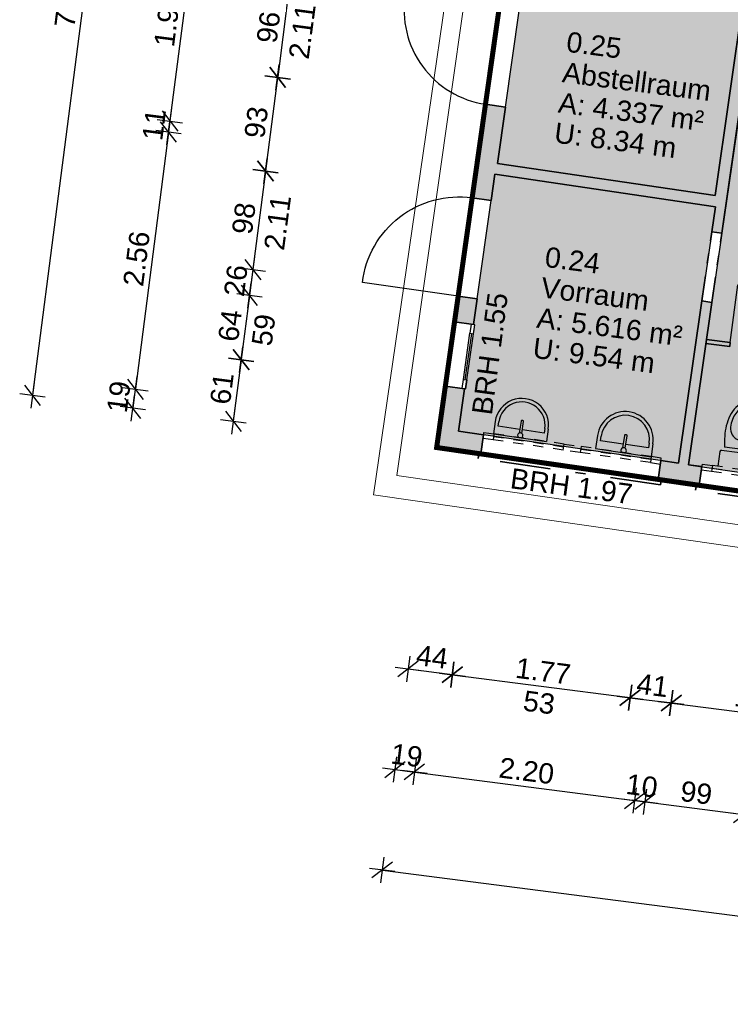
# Model space of a CAD drawing. Header units: metres. Extents: x 344112.5 to 344211.1, y 5709456.4 to 5709545.2.
# Tile 47 of 51: x 344180.7 to 344187.7, y 5709517.3 to 5709527. Entities that reach past the tile are written whole.
import ezdxf
from ezdxf.enums import TextEntityAlignment as Align

# ---------------------------------------------------------------- set-up
doc = ezdxf.new("R2010")
doc.units = ezdxf.units.M
doc.linetypes.add('AUSGEZOGEN', pattern=[0])
doc.linetypes.add('DASHDOT', pattern=[1, 0.5, -0.25, 0, -0.25])
for name, color, linetype in [('Bemassung', 7, 'Continuous'), ('Polygonflächen', 7, 'Continuous'), ('Öffnungen', 7, 'Continuous')]:
    doc.layers.add(name, color=color, linetype=linetype)
doc.layers.add('BGF', color=2, linetype='Continuous', plot=False)
for name, color, linetype, lineweight in [('Dach', 6, 'AUSGEZOGEN', 13), ('Fenster', 7, 'AUSGEZOGEN', 25), ('Sanitär', 7, 'AUSGEZOGEN', 25), ('Schraffur', 8, 'Continuous', 25), ('Text', 7, 'Continuous', 13), ('Türen', 7, 'AUSGEZOGEN', 25), ('Wand', 7, 'AUSGEZOGEN', 35)]:
    doc.layers.add(name, color=color, linetype=linetype, lineweight=lineweight)
doc.styles.get("Standard").update_dxf_attribs({"font": 'arial.ttf'})
doc.dimstyles.new('1', dxfattribs={"dimtxt": 0.2, "dimasz": 0.005, "dimexe": 0.08, "dimexo": 0, "dimgap": 0.05, "dimtad": 3, "dimzin": 3, "dimdsep": 46, "dimtxsty": 'Standard', "dimblk": '1000hands_BEMPFEIL', "dimcen": 1, "dimdle": 0.08, "dimse1": 1, "dimse2": 1, "dimclre": 256, "dimazin": 2, "dimtfac": 1, "dimtix": 1, "dimtmove": 2, "dimatfit": 3, "dimldrblk": '1000hands_BEMPFEIL', "dimfxl": 1, "dimtolj": 1, "dimtzin": 0, "dimarcsym": 0})
doc.dimstyles.new('Copy of 1', dxfattribs={"dimtxt": 0.2, "dimasz": 0.005, "dimexe": 0.08, "dimexo": 0, "dimgap": 0.05, "dimtad": 3, "dimdec": 0, "dimlfac": 100, "dimzin": 3, "dimdsep": 46, "dimtxsty": 'Standard', "dimblk": '1000hands_BEMPFEIL', "dimcen": 1, "dimdle": 0.08, "dimse1": 1, "dimse2": 1, "dimclre": 256, "dimazin": 2, "dimtfac": 1, "dimtdec": 0, "dimtix": 1, "dimtmove": 2, "dimatfit": 3, "dimldrblk": '1000hands_BEMPFEIL', "dimfxl": 1, "dimtolj": 1, "dimtzin": 0, "dimarcsym": 0})

# ---------------------------------------------------------------- blocks, each defined once
blk = doc.blocks.new('A$C0B9A1A38')
at = {"layer": 'Sanitär'}
for p, q in [((-0.172, -0.1278), (-0.172, 0)), ((0.172, -0.1278), (0.172, 0)), ((-0.1104, -0.0402), (-0.172, -0.0402)), ((-0.0916, -0.059), (-0.0916, -0.0715)), ((-0.1104, -0.0902), (-0.172, -0.0902)), ((0.1595, -0.1403), (-0.1595, -0.1403)), ((-0.1462, -0.2389), (-0.1374, -0.1692)), ((-0.1374, -0.1692), (0.1374, -0.1692)), ((0.1462, -0.2389), (0.1374, -0.1692))]:
    blk.add_line(p, q, dxfattribs=at)
for centre, radius, start, end in [((-0.1104, -0.059), 0.0188, 360, 90.00001), ((-0.1104, -0.0715), 0.0188, 270, 360), ((-0.1595, -0.1278), 0.0125, 180.00003, 270), ((0.1595, -0.1278), 0.0125, 270, 360), ((0.3531, -0.2939), 0.5023, 173.71402, 194.05169), ((-0.0038, -0.349), 0.1073, 88.33735, 139.91156), ((0.0038, -0.349), 0.1073, 40.08844, 91.66265), ((-0.3531, -0.2939), 0.5023, 345.9483, 6.28598), ((0.0001, -0.3469), 0.1089, 142.00731, 178.05316), ((-0.0001, -0.3469), 0.1089, 1.94684, 37.99269), ((0.1197, -0.3529), 0.2616, 193.93182, 232.72293), ((0.1355, -0.3516), 0.2446, 177.96841, 193.52907), ((0.0964, -0.3651), 0.2034, 192.3952, 225.95076), ((-0.1197, -0.3529), 0.2616, 307.27707, 346.06818), ((-0.0964, -0.3651), 0.2034, 314.04924, 347.6048), ((-0.1355, -0.3516), 0.2446, 346.47093, 2.03159), ((0.0001, -0.465), 0.0647, 225.80607, 269.94071), ((0.0001, -0.4979), 0.0741, 238.41336, 269.94158), ((-0.0001, -0.465), 0.0647, 270.05929, 314.19393), ((-0.0001, -0.4979), 0.0741, 270.05842, 301.58664)]:
    blk.add_arc(centre, radius, start, end, dxfattribs=at)
blk = doc.blocks.new('A$C3A5037E9')
at = {"layer": 'Sanitär'}
for p, q in [((-0.327, 0.153), (-0.327, 0)), ((-0.284, 0.098), (-0.284, 0.153)), ((-0.016, 0.201), (-0.016, 0.054)), ((0.016, 0.054), (0.016, 0.201)), ((0.284, 0.153), (0.284, 0.098)), ((0.327, 0.153), (0.327, 0)), ((-0.016, 0.098), (-0.284, 0.098)), ((0.284, 0.098), (0.016, 0.098))]:
    blk.add_line(p, q, dxfattribs=at)
blk.add_lwpolyline([(-0.327, 0), (0.327, 0)], dxfattribs=at)
for centre, radius, start, end in [((0, 0.153), 0.327, 360, 180), ((0, 0.025), 0.0327, 360, 180), ((0, 0.025), 0.0327, 180, 231.6705), ((0, 0.025), 0.0327, 308.3295, 360)]:
    blk.add_arc(centre, radius, start, end, dxfattribs=at)
at = {"layer": 'Sanitär', "ltscale": 0.5}
blk.add_arc((0, 0.153), 0.284, 360, 180, dxfattribs=at)
at = {"layer": 'Sanitär'}
blk.add_open_spline([(0.016, 0.201), (0.016, 0.202), (0.016, 0.205), (0.012, 0.208), (0.006, 0.21), (0, 0.211), (-0.006, 0.21), (-0.012, 0.208), (-0.016, 0.205), (-0.016, 0.202), (-0.016, 0.201)], degree=3, dxfattribs=at)
blk = doc.blocks.new('1000hands_BEMPFEIL')
at = {"color": 0}
for p, q in [((0, -25.4), (0, 25.4)), ((-25.4, 0), (25.4, 0)), ((-18, -18), (18, 18))]:
    blk.add_line(p, q, dxfattribs=at)
blk = doc.blocks.new('*D43')
at = {"layer": 'Bemassung', "color": 0, "lineweight": -2, "transparency": 16777216}
blk.add_line((344184.949, 5709520.5653), (344184.5216, 5709520.6205), dxfattribs=at)
at = {"layer": 'Defpoints', "color": 0, "transparency": 16777216}
for p in [(344184.7989, 5709522.8078, 0), (344185.2354, 5709522.7449, 0), (344184.5167, 5709520.6211)]:
    blk.add_point(p, dxfattribs=at)
at = {"layer": 'Bemassung', "color": 0, "lineweight": -2, "transparency": 16777216, "xscale": 0.005, "yscale": 0.005, "zscale": 0.005}
for p, rotation in [((344184.5167, 5709520.6211), 172.6453569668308), ((344184.954, 5709520.5647), 352.6453569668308)]:
    blk.add_blockref('1000hands_BEMPFEIL', p, dxfattribs=dict(at, rotation=rotation))
at = {"layer": 'Bemassung', "color": 0, "transparency": 16777216, "insert": (344184.7545, 5709520.7417), "char_height": 0.2, "attachment_point": 5, "rotation": 352.64536}
blk.add_mtext('\\A1;44', dxfattribs=at)
blk = doc.blocks.new('*D245')
at = {"layer": 'Bemassung', "color": 0, "lineweight": -2, "transparency": 16777216}
blk.add_line((344184.9589, 5709520.5641), (344186.7042, 5709520.3388), dxfattribs=at)
at = {"layer": 'Defpoints', "color": 0, "transparency": 16777216}
for p in [(344185.2354, 5709522.7449, 0), (344186.9873, 5709522.4929, 0), (344186.7092, 5709520.3381)]:
    blk.add_point(p, dxfattribs=at)
at = {"layer": 'Bemassung', "color": 0, "lineweight": -2, "transparency": 16777216, "xscale": 0.005, "yscale": 0.005, "zscale": 0.005}
for p, rotation in [((344184.954, 5709520.5647), 172.6453569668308), ((344186.7092, 5709520.3381), 352.6453569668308)]:
    blk.add_blockref('1000hands_BEMPFEIL', p, dxfattribs=dict(at, rotation=rotation))
at = {"layer": 'Bemassung', "color": 0, "transparency": 16777216, "insert": (344185.8508, 5709520.6006), "char_height": 0.2, "attachment_point": 5, "rotation": 352.64536}
blk.add_mtext('\\A1;1.77', dxfattribs=at)
blk = doc.blocks.new('*D246')
at = {"layer": 'Bemassung', "color": 0, "lineweight": -2, "transparency": 16777216}
blk.add_line((344186.7141, 5709520.3375), (344187.1109, 5709520.2863), dxfattribs=at)
at = {"layer": 'Defpoints', "color": 0, "transparency": 16777216}
for p in [(344186.9873, 5709522.4929, 0), (344187.3932, 5709522.4345, 0), (344187.1158, 5709520.2857)]:
    blk.add_point(p, dxfattribs=at)
at = {"layer": 'Bemassung', "color": 0, "lineweight": -2, "transparency": 16777216, "xscale": 0.005, "yscale": 0.005, "zscale": 0.005}
for p, rotation in [((344186.7092, 5709520.3381), 172.6453569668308), ((344187.1158, 5709520.2857), 352.6453569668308)]:
    blk.add_blockref('1000hands_BEMPFEIL', p, dxfattribs=dict(at, rotation=rotation))
at = {"layer": 'Bemassung', "color": 0, "transparency": 16777216, "insert": (344186.9318, 5709520.4611), "char_height": 0.2, "attachment_point": 5, "rotation": 352.64536}
blk.add_mtext('\\A1;41', dxfattribs=at)
blk = doc.blocks.new('*D247')
at = {"layer": 'Bemassung', "color": 0, "lineweight": -2, "transparency": 16777216}
blk.add_line((344187.1208, 5709520.285), (344188.8661, 5709520.0597), dxfattribs=at)
at = {"layer": 'Defpoints', "color": 0, "transparency": 16777216}
for p in [(344187.3932, 5709522.4345, 0), (344189.1451, 5709522.1825, 0), (344188.8711, 5709520.0591)]:
    blk.add_point(p, dxfattribs=at)
at = {"layer": 'Bemassung', "color": 0, "lineweight": -2, "transparency": 16777216, "xscale": 0.005, "yscale": 0.005, "zscale": 0.005}
for p, rotation in [((344187.1158, 5709520.2857), 172.6453569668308), ((344188.8711, 5709520.0591), 352.6453569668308)]:
    blk.add_blockref('1000hands_BEMPFEIL', p, dxfattribs=dict(at, rotation=rotation))
at = {"layer": 'Bemassung', "color": 0, "transparency": 16777216, "insert": (344188.0127, 5709520.3216), "char_height": 0.2, "attachment_point": 5, "rotation": 352.64536}
blk.add_mtext('\\A1;1.77', dxfattribs=at)
blk = doc.blocks.new('*D44')
at = {"layer": 'Bemassung', "color": 0, "lineweight": -2, "transparency": 16777216}
for p, q in [((344184.3837, 5709519.63), (344184.3787, 5709519.6306)), ((344184.3887, 5709519.6294), (344184.5796, 5709519.6047)), ((344184.5845, 5709519.6041), (344184.5895, 5709519.6034))]:
    blk.add_line(p, q, dxfattribs=at)
at = {"layer": 'Defpoints', "color": 0, "transparency": 16777216}
for p in [(344185.014, 5709522.9703, 0), (344184.7989, 5709522.8078, 0), (344184.5796, 5709519.6047)]:
    blk.add_point(p, dxfattribs=at)
at = {"layer": 'Bemassung', "color": 0, "lineweight": -2, "transparency": 16777216, "xscale": 0.005, "yscale": 0.005, "zscale": 0.005}
for p, rotation in [((344184.3887, 5709519.6294), 352.6453569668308), ((344184.5796, 5709519.6047), 172.6453569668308)]:
    blk.add_blockref('1000hands_BEMPFEIL', p, dxfattribs=dict(at, rotation=rotation))
at = {"layer": 'Bemassung', "color": 0, "transparency": 16777216, "insert": (344184.5036, 5709519.7679), "char_height": 0.2, "attachment_point": 5, "rotation": 352.64536}
blk.add_mtext('\\A1;19', dxfattribs=at)
blk = doc.blocks.new('*D251')
at = {"layer": 'Bemassung', "color": 0, "lineweight": -2, "transparency": 16777216}
blk.add_line((344184.5845, 5709519.6041), (344186.7516, 5709519.3244), dxfattribs=at)
at = {"layer": 'Defpoints', "color": 0, "transparency": 16777216}
for p in [(344185.014, 5709522.9703, 0), (344187.1862, 5709522.6529, 0), (344186.7565, 5709519.3237)]:
    blk.add_point(p, dxfattribs=at)
at = {"layer": 'Bemassung', "color": 0, "lineweight": -2, "transparency": 16777216, "xscale": 0.005, "yscale": 0.005, "zscale": 0.005}
for p, rotation in [((344184.5796, 5709519.6047), 172.6453569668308), ((344186.7565, 5709519.3237), 352.6453569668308)]:
    blk.add_blockref('1000hands_BEMPFEIL', p, dxfattribs=dict(at, rotation=rotation))
at = {"layer": 'Bemassung', "color": 0, "transparency": 16777216, "insert": (344185.6875, 5709519.6151), "char_height": 0.2, "attachment_point": 5, "rotation": 352.64536}
blk.add_mtext('\\A1;2.20', dxfattribs=at)
blk = doc.blocks.new('*D252')
at = {"layer": 'Bemassung', "color": 0, "lineweight": -2, "transparency": 16777216}
for p, q in [((344186.7516, 5709519.3244), (344186.7466, 5709519.325)), ((344186.7565, 5709519.3237), (344186.8557, 5709519.3109)), ((344186.8606, 5709519.3103), (344186.8656, 5709519.3097))]:
    blk.add_line(p, q, dxfattribs=at)
at = {"layer": 'Defpoints', "color": 0, "transparency": 16777216}
for p in [(344187.1862, 5709522.6529, 0), (344187.2852, 5709522.6384, 0), (344186.8557, 5709519.3109)]:
    blk.add_point(p, dxfattribs=at)
at = {"layer": 'Bemassung', "color": 0, "lineweight": -2, "transparency": 16777216, "xscale": 0.005, "yscale": 0.005, "zscale": 0.005}
for p, rotation in [((344186.7565, 5709519.3237), 352.6453569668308), ((344186.8557, 5709519.3109), 172.6453569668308)]:
    blk.add_blockref('1000hands_BEMPFEIL', p, dxfattribs=dict(at, rotation=rotation))
at = {"layer": 'Bemassung', "color": 0, "transparency": 16777216, "insert": (344186.8256, 5709519.4682), "char_height": 0.2, "attachment_point": 5, "rotation": 352.64536}
blk.add_mtext('\\A1;10', dxfattribs=at)
blk = doc.blocks.new('*D253')
at = {"layer": 'Bemassung', "color": 0, "lineweight": -2, "transparency": 16777216}
blk.add_line((344186.8606, 5709519.3103), (344187.8285, 5709519.1854), dxfattribs=at)
at = {"layer": 'Defpoints', "color": 0, "transparency": 16777216}
for p in [(344187.2852, 5709522.6384, 0), (344188.2642, 5709522.5226, 0), (344187.8334, 5709519.1847)]:
    blk.add_point(p, dxfattribs=at)
at = {"layer": 'Bemassung', "color": 0, "lineweight": -2, "transparency": 16777216, "xscale": 0.005, "yscale": 0.005, "zscale": 0.005}
for p, rotation in [((344186.8557, 5709519.3109), 172.6453569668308), ((344187.8334, 5709519.1847), 352.6453569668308)]:
    blk.add_blockref('1000hands_BEMPFEIL', p, dxfattribs=dict(at, rotation=rotation))
at = {"layer": 'Bemassung', "color": 0, "transparency": 16777216, "insert": (344187.364, 5709519.3987), "char_height": 0.2, "attachment_point": 5, "rotation": 352.64536}
blk.add_mtext('\\A1;99', dxfattribs=at)
blk = doc.blocks.new('*D50')
at = {"layer": 'Bemassung', "color": 0, "lineweight": -2, "transparency": 16777216}
blk.add_line((344184.2656, 5709518.637), (344193.5521, 5709517.4383), dxfattribs=at)
at = {"layer": 'Defpoints', "color": 0, "transparency": 16777216}
for p in [(344184.7989, 5709522.8078, 0), (344194.0779, 5709521.4729, 0), (344193.5571, 5709517.4377)]:
    blk.add_point(p, dxfattribs=at)
at = {"layer": 'Bemassung', "color": 0, "lineweight": -2, "transparency": 16777216, "xscale": 0.005, "yscale": 0.005, "zscale": 0.005}
for p, rotation in [((344184.2606, 5709518.6376), 172.6453569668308), ((344193.5571, 5709517.4377), 352.6453569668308)]:
    blk.add_blockref('1000hands_BEMPFEIL', p, dxfattribs=dict(at, rotation=rotation))
at = {"layer": 'Bemassung', "color": 0, "transparency": 16777216, "insert": (344188.9283, 5709518.1886), "char_height": 0.2, "attachment_point": 5, "rotation": 352.64536}
blk.add_mtext('\\A1;9.37', dxfattribs=at)
blk = doc.blocks.new('*D343')
at = {"layer": 'Bemassung', "color": 0, "lineweight": -2, "transparency": 16777216}
blk.add_line((344183.3504, 5709527.4079), (344183.2288, 5709526.4658), dxfattribs=at)
at = {"layer": 'Defpoints', "color": 0, "transparency": 16777216}
for p in [(344185.4167, 5709527.1463, 0), (344183.2281, 5709526.4609), (344185.2814, 5709526.1958, 0)]:
    blk.add_point(p, dxfattribs=at)
at = {"layer": 'Bemassung', "color": 0, "lineweight": -2, "transparency": 16777216, "xscale": 0.005, "yscale": 0.005, "zscale": 0.005}
for p, rotation in [((344183.351, 5709527.4129), 82.6453569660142), ((344183.2281, 5709526.4609), 262.6453569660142)]:
    blk.add_blockref('1000hands_BEMPFEIL', p, dxfattribs=dict(at, rotation=rotation))
at = {"layer": 'Bemassung', "color": 0, "transparency": 16777216, "insert": (344183.1387, 5709526.9563), "char_height": 0.2, "attachment_point": 5, "rotation": 82.64536}
blk.add_mtext('\\A1;96', dxfattribs=at)
blk = doc.blocks.new('*D344')
at = {"layer": 'Bemassung', "color": 0, "lineweight": -2, "transparency": 16777216}
blk.add_line((344183.2275, 5709526.4559), (344183.1094, 5709525.5411), dxfattribs=at)
at = {"layer": 'Defpoints', "color": 0, "transparency": 16777216}
for p in [(344185.2814, 5709526.1958, 0), (344183.1088, 5709525.5362), (344185.1499, 5709525.2727, 0)]:
    blk.add_point(p, dxfattribs=at)
at = {"layer": 'Bemassung', "color": 0, "lineweight": -2, "transparency": 16777216, "xscale": 0.005, "yscale": 0.005, "zscale": 0.005}
for p, rotation in [((344183.2281, 5709526.4609), 82.6453569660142), ((344183.1088, 5709525.5362), 262.6453569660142)]:
    blk.add_blockref('1000hands_BEMPFEIL', p, dxfattribs=dict(at, rotation=rotation))
at = {"layer": 'Bemassung', "color": 0, "transparency": 16777216, "insert": (344183.0175, 5709526.018), "char_height": 0.2, "attachment_point": 5, "rotation": 82.64536}
blk.add_mtext('\\A1;93', dxfattribs=at)
blk = doc.blocks.new('*D345')
at = {"layer": 'Bemassung', "color": 0, "lineweight": -2, "transparency": 16777216}
blk.add_line((344183.1081, 5709525.5312), (344182.984, 5709524.5693), dxfattribs=at)
at = {"layer": 'Defpoints', "color": 0, "transparency": 16777216}
for p in [(344185.1499, 5709525.2727, 0), (344182.9833, 5709524.5643), (344185.0118, 5709524.3025, 0)]:
    blk.add_point(p, dxfattribs=at)
at = {"layer": 'Bemassung', "color": 0, "lineweight": -2, "transparency": 16777216, "xscale": 0.005, "yscale": 0.005, "zscale": 0.005}
for p, rotation in [((344183.1088, 5709525.5362), 82.6453569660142), ((344182.9833, 5709524.5643), 262.6453569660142)]:
    blk.add_blockref('1000hands_BEMPFEIL', p, dxfattribs=dict(at, rotation=rotation))
at = {"layer": 'Bemassung', "color": 0, "transparency": 16777216, "insert": (344182.8952, 5709525.0697), "char_height": 0.2, "attachment_point": 5, "rotation": 82.64536}
blk.add_mtext('\\A1;98', dxfattribs=at)
blk = doc.blocks.new('*D346')
at = {"layer": 'Bemassung', "color": 0, "lineweight": -2, "transparency": 16777216}
for p, q in [((344182.9833, 5709524.5643), (344182.9504, 5709524.3089)), ((344182.984, 5709524.5693), (344182.9846, 5709524.5742)), ((344182.9497, 5709524.3039), (344182.9491, 5709524.299))]:
    blk.add_line(p, q, dxfattribs=at)
at = {"layer": 'Defpoints', "color": 0, "transparency": 16777216}
for p in [(344182.9504, 5709524.3089), (344185.0118, 5709524.3025, 0), (344184.9754, 5709524.0475, 0)]:
    blk.add_point(p, dxfattribs=at)
at = {"layer": 'Bemassung', "color": 0, "lineweight": -2, "transparency": 16777216, "xscale": 0.005, "yscale": 0.005, "zscale": 0.005}
for p, rotation in [((344182.9833, 5709524.5643), 262.6453569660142), ((344182.9504, 5709524.3089), 82.6453569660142)]:
    blk.add_blockref('1000hands_BEMPFEIL', p, dxfattribs=dict(at, rotation=rotation))
at = {"layer": 'Bemassung', "color": 0, "transparency": 16777216, "insert": (344182.816, 5709524.4561), "char_height": 0.2, "attachment_point": 5, "rotation": 82.64536}
blk.add_mtext('\\A1;26', dxfattribs=at)
blk = doc.blocks.new('*D347')
at = {"layer": 'Bemassung', "color": 0, "lineweight": -2, "transparency": 16777216}
blk.add_line((344182.9497, 5709524.3039), (344182.8691, 5709523.6792), dxfattribs=at)
at = {"layer": 'Defpoints', "color": 0, "transparency": 16777216}
for p in [(344184.9754, 5709524.0475, 0), (344182.8684, 5709523.6742), (344184.8852, 5709523.4139, 0)]:
    blk.add_point(p, dxfattribs=at)
at = {"layer": 'Bemassung', "color": 0, "lineweight": -2, "transparency": 16777216, "xscale": 0.005, "yscale": 0.005, "zscale": 0.005}
for p, rotation in [((344182.9504, 5709524.3089), 82.6453569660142), ((344182.8684, 5709523.6742), 262.6453569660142)]:
    blk.add_blockref('1000hands_BEMPFEIL', p, dxfattribs=dict(at, rotation=rotation))
at = {"layer": 'Bemassung', "color": 0, "transparency": 16777216, "insert": (344182.7585, 5709524.011), "char_height": 0.2, "attachment_point": 5, "rotation": 82.64536}
blk.add_mtext('\\A1;64', dxfattribs=at)
blk = doc.blocks.new('*D348')
at = {"layer": 'Bemassung', "color": 0, "lineweight": -2, "transparency": 16777216}
blk.add_line((344182.8678, 5709523.6693), (344182.7907, 5709523.072), dxfattribs=at)
at = {"layer": 'Defpoints', "color": 0, "transparency": 16777216}
for p in [(344184.8852, 5709523.4139, 0), (344182.7901, 5709523.067), (344184.7989, 5709522.8078, 0)]:
    blk.add_point(p, dxfattribs=at)
at = {"layer": 'Bemassung', "color": 0, "lineweight": -2, "transparency": 16777216, "xscale": 0.005, "yscale": 0.005, "zscale": 0.005}
for p, rotation in [((344182.8684, 5709523.6742), 82.6453569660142), ((344182.7901, 5709523.067), 262.6453569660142)]:
    blk.add_blockref('1000hands_BEMPFEIL', p, dxfattribs=dict(at, rotation=rotation))
at = {"layer": 'Bemassung', "color": 0, "transparency": 16777216, "insert": (344182.6784, 5709523.3901), "char_height": 0.2, "attachment_point": 5, "rotation": 82.64536}
blk.add_mtext('\\A1;61', dxfattribs=at)
blk = doc.blocks.new('*D351')
at = {"layer": 'Bemassung', "color": 0, "lineweight": -2, "transparency": 16777216}
blk.add_line((344182.4181, 5709527.9972), (344182.1649, 5709526.035), dxfattribs=at)
at = {"layer": 'Defpoints', "color": 0, "transparency": 16777216}
for p in [(344185.6806, 5709527.5812, 0), (344182.1642, 5709526.0301), (344185.4003, 5709525.6124, 0)]:
    blk.add_point(p, dxfattribs=at)
at = {"layer": 'Bemassung', "color": 0, "lineweight": -2, "transparency": 16777216, "xscale": 0.005, "yscale": 0.005, "zscale": 0.005}
for p, rotation in [((344182.4188, 5709528.0022), 82.6453569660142), ((344182.1642, 5709526.0301), 262.6453569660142)]:
    blk.add_blockref('1000hands_BEMPFEIL', p, dxfattribs=dict(at, rotation=rotation))
at = {"layer": 'Bemassung', "color": 0, "transparency": 16777216, "insert": (344182.1406, 5709527.0356), "char_height": 0.2, "attachment_point": 5, "rotation": 82.64536}
blk.add_mtext('\\A1;1.99', dxfattribs=at)
blk = doc.blocks.new('*D70')
at = {"layer": 'Bemassung', "color": 0, "lineweight": -2, "transparency": 16777216}
for p, q in [((344182.1642, 5709526.0301), (344182.1502, 5709525.9212)), ((344182.1649, 5709526.035), (344182.1655, 5709526.04)), ((344182.1495, 5709525.9162), (344182.1489, 5709525.9112))]:
    blk.add_line(p, q, dxfattribs=at)
at = {"layer": 'Defpoints', "color": 0, "transparency": 16777216}
for p in [(344182.1502, 5709525.9212), (344185.4003, 5709525.6124, 0), (344185.3749, 5709525.5049, 0)]:
    blk.add_point(p, dxfattribs=at)
at = {"layer": 'Bemassung', "color": 0, "lineweight": -2, "transparency": 16777216, "xscale": 0.005, "yscale": 0.005, "zscale": 0.005}
for p, rotation in [((344182.1642, 5709526.0301), 262.6453569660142), ((344182.1502, 5709525.9212), 82.6453569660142)]:
    blk.add_blockref('1000hands_BEMPFEIL', p, dxfattribs=dict(at, rotation=rotation))
at = {"layer": 'Bemassung', "color": 0, "transparency": 16777216, "insert": (344182.008, 5709525.9949), "char_height": 0.2, "attachment_point": 5, "rotation": 82.64536}
blk.add_mtext('\\A1;11', dxfattribs=at)
blk = doc.blocks.new('*D71')
at = {"layer": 'Bemassung', "color": 0, "lineweight": -2, "transparency": 16777216}
blk.add_line((344182.1495, 5709525.9162), (344181.8231, 5709523.3872), dxfattribs=at)
at = {"layer": 'Defpoints', "color": 0, "transparency": 16777216}
for p in [(344185.3749, 5709525.5049, 0), (344181.8225, 5709523.3823), (344185.014, 5709522.9703, 0)]:
    blk.add_point(p, dxfattribs=at)
at = {"layer": 'Bemassung', "color": 0, "lineweight": -2, "transparency": 16777216, "xscale": 0.005, "yscale": 0.005, "zscale": 0.005}
for p, rotation in [((344182.1502, 5709525.9212), 82.6453569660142), ((344181.8225, 5709523.3823), 262.6453569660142)]:
    blk.add_blockref('1000hands_BEMPFEIL', p, dxfattribs=dict(at, rotation=rotation))
at = {"layer": 'Bemassung', "color": 0, "transparency": 16777216, "insert": (344181.8355, 5709524.6712), "char_height": 0.2, "attachment_point": 5, "rotation": 82.64536}
blk.add_mtext('\\A1;2.56', dxfattribs=at)
blk = doc.blocks.new('*D72')
at = {"layer": 'Bemassung', "color": 0, "lineweight": -2, "transparency": 16777216}
for p, q in [((344181.8225, 5709523.3823), (344181.7983, 5709523.195)), ((344181.8231, 5709523.3872), (344181.8237, 5709523.3922)), ((344181.7977, 5709523.1901), (344181.797, 5709523.1851))]:
    blk.add_line(p, q, dxfattribs=at)
at = {"layer": 'Defpoints', "color": 0, "transparency": 16777216}
for p in [(344181.7983, 5709523.195), (344185.014, 5709522.9703, 0), (344184.7989, 5709522.8078, 0)]:
    blk.add_point(p, dxfattribs=at)
at = {"layer": 'Bemassung', "color": 0, "lineweight": -2, "transparency": 16777216, "xscale": 0.005, "yscale": 0.005, "zscale": 0.005}
for p, rotation in [((344181.8225, 5709523.3823), 262.6453569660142), ((344181.7983, 5709523.195), 82.6453569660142)]:
    blk.add_blockref('1000hands_BEMPFEIL', p, dxfattribs=dict(at, rotation=rotation))
at = {"layer": 'Bemassung', "color": 0, "transparency": 16777216, "insert": (344181.6595, 5709523.3081), "char_height": 0.2, "attachment_point": 5, "rotation": 82.64536}
blk.add_mtext('\\A1;19', dxfattribs=at)
blk = doc.blocks.new('*D9')
at = {"layer": 'Bemassung', "color": 0, "lineweight": -2, "transparency": 16777216}
blk.add_line((344181.8081, 5709531.0826), (344180.8072, 5709523.328), dxfattribs=at)
at = {"layer": 'Defpoints', "color": 0, "transparency": 16777216}
for p in [(344185.9027, 5709530.5592, 0), (344180.8065, 5709523.3231), (344184.7989, 5709522.8078, 0)]:
    blk.add_point(p, dxfattribs=at)
at = {"layer": 'Bemassung', "color": 0, "lineweight": -2, "transparency": 16777216, "xscale": 0.005, "yscale": 0.005, "zscale": 0.005}
for p, rotation in [((344181.8087, 5709531.0876), 82.6453569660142), ((344180.8065, 5709523.3231), 262.6453569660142)]:
    blk.add_blockref('1000hands_BEMPFEIL', p, dxfattribs=dict(at, rotation=rotation))
at = {"layer": 'Bemassung', "color": 0, "transparency": 16777216, "insert": (344181.1567, 5709527.2248), "char_height": 0.2, "attachment_point": 5, "rotation": 82.64536}
blk.add_mtext('\\A1;7.83', dxfattribs=at)

msp = doc.modelspace()

# ---------------------------------------------------------------- hatches: boundary and pattern name
at = {"layer": 'Polygonflächen'}
h = msp.add_hatch(color=134, dxfattribs=at)
h.dxf.hatch_style = 1
h.paths.add_polyline_path([(344187.8347, 5709527.2744), (344185.6806, 5709527.5812), (344185.6147, 5709527.1181), (344185.4794, 5709526.1676), (344185.4003, 5709525.6125), (344187.5502, 5709525.2946)])
h = msp.add_hatch(color=134, dxfattribs=at)
h.dxf.hatch_style = 1
h.paths.add_polyline_path([(344191.7457, 5709526.2073), (344187.8819, 5709526.754), (344187.6156, 5709524.9236), (344187.5169, 5709524.2407), (344187.2852, 5709522.6384), (344189.1711, 5709522.3629), (344189.27, 5709522.3484), (344191.0313, 5709522.091), (344191.1419, 5709522.0749)])
h = msp.add_hatch(color=134, dxfattribs=at)
h.dxf.hatch_style = 1
h.paths.add_polyline_path([(344187.4179, 5709524.255), (344187.5167, 5709524.9379), (344187.5521, 5709525.1831), (344185.3749, 5709525.5049), (344185.338, 5709525.2459), (344185.1998, 5709524.2757), (344185.1635, 5709524.0207), (344185.1752, 5709524.0191), (344185.085, 5709523.3855), (344185.0733, 5709523.3871), (344185.014, 5709522.9703), (344185.2626, 5709522.934), (344187.1862, 5709522.6529)])
at = {"layer": 'Schraffur'}
h = msp.add_hatch(color=256, dxfattribs=at)
h.dxf.hatch_style = 1
h.paths.add_polyline_path([(344185.4794, 5709526.1676), (344185.2814, 5709526.1958), (344185.1499, 5709525.2727), (344185.338, 5709525.2459), (344185.3749, 5709525.5049), (344187.5521, 5709525.1831), (344187.5167, 5709524.9379), (344187.6156, 5709524.9236), (344187.8804, 5709526.7542), (344191.7457, 5709526.2073), (344191.1419, 5709522.0749), (344191.0313, 5709522.091), (344191.0059, 5709521.9149), (344194.0779, 5709521.4729), (344195.2012, 5709529.2316), (344194.151, 5709529.3816), (344194.1184, 5709529.1539), (344194.9505, 5709529.0351), (344194.2949, 5709524.5072), (344193.9466, 5709524.5562), (344193.9264, 5709524.4126), (344194.2853, 5709524.3622), (344193.8765, 5709521.6752), (344191.2309, 5709522.0618), (344191.6218, 5709524.7367), (344193.1045, 5709524.5282), (344193.1247, 5709524.6718), (344191.8986, 5709524.8442), (344192.5549, 5709529.3771), (344192.9305, 5709529.3235), (344192.963, 5709529.5512), (344192.1314, 5709529.6699), (344192.0989, 5709529.4422), (344192.2084, 5709529.4266), (344191.7625, 5709526.3463), (344187.9004, 5709526.8928), (344188.0164, 5709527.6947), (344187.9175, 5709527.7091), (344187.8699, 5709527.3804), (344185.6961, 5709527.69), (344185.7486, 5709528.0586), (344185.5506, 5709528.0868), (344185.4167, 5709527.1463), (344185.6147, 5709527.1181), (344185.6806, 5709527.5811), (344187.8347, 5709527.2744), (344187.5502, 5709525.2946), (344185.4003, 5709525.6124)])
h = msp.add_hatch(color=256, dxfattribs=at)
h.dxf.hatch_style = 1
h.paths.add_polyline_path([(344185.1998, 5709524.2757), (344185.0118, 5709524.3025), (344184.9754, 5709524.0475), (344185.1635, 5709524.0207)])
h = msp.add_hatch(color=256, dxfattribs=at)
h.dxf.hatch_style = 1
h.paths.add_polyline_path([(344187.4197, 5709522.6188), (344187.2852, 5709522.6384), (344187.5169, 5709524.2407), (344187.4179, 5709524.255), (344187.1862, 5709522.6529), (344187.0139, 5709522.6781), (344186.9873, 5709522.4929), (344187.3932, 5709522.4346)])
h = msp.add_hatch(color=256, dxfattribs=at)
h.dxf.hatch_style = 1
h.paths.add_polyline_path([(344185.2625, 5709522.934), (344185.014, 5709522.9703), (344185.0733, 5709523.3871), (344184.8852, 5709523.4139), (344184.7989, 5709522.8078), (344185.2354, 5709522.745)])

# ---------------------------------------------------------------- linework, layer by layer
at = {"layer": 'BGF', "const_width": 0.05, "elevation": 0}
msp.add_lwpolyline([(344195.2012, 5709529.2316), (344194.0779, 5709521.4729), (344191.0059, 5709521.9149), (344189.2437, 5709522.1684), (344189.1451, 5709522.1825), (344187.3932, 5709522.4346), (344186.9873, 5709522.493), (344185.2354, 5709522.7449), (344184.7989, 5709522.8078), (344184.8852, 5709523.4139), (344184.9754, 5709524.0475), (344185.0118, 5709524.3025), (344185.1499, 5709525.2727), (344185.2814, 5709526.1958), (344185.4167, 5709527.1463)], dxfattribs=at)
at = {"layer": 'Dach', "elevation": 0}
for points in [[(344185.4571, 5709531.148), (344184.1762, 5709522.3409)], [(344185.6013, 5709530.9254), (344184.4058, 5709522.5301)], [(344194.3472, 5709521.1), (344184.4058, 5709522.5301)], [(344194.5137, 5709520.8538), (344184.1762, 5709522.3409)]]:
    msp.add_lwpolyline(points, dxfattribs=at)
at = {"layer": 'Fenster', "elevation": 0}
for points in [[(344185.1406, 5709524.024), (344185.1279, 5709523.9349), (344185.1625, 5709523.93), (344185.1752, 5709524.0191), (344185.1406, 5709524.024)], [(344185.063, 5709523.4795), (344185.1279, 5709523.9349)], [(344185.0804, 5709523.477), (344185.1452, 5709523.9324)], [(344185.0977, 5709523.4746), (344185.1625, 5709523.93)], [(344185.0503, 5709523.3904), (344185.063, 5709523.4795), (344185.0977, 5709523.4746), (344185.085, 5709523.3855), (344185.0503, 5709523.3904)]]:
    msp.add_lwpolyline(points, dxfattribs=at)
at = {"layer": 'Fenster', "linetype": 'DASHDOT', "ltscale": 0.1, "elevation": 0}
for points in [[(344185.2659, 5709522.9571), (344185.3649, 5709522.9428), (344185.3562, 5709522.8834), (344185.2573, 5709522.8977)], [(344186.0576, 5709522.8424), (344186.2259, 5709522.818), (344186.2172, 5709522.7586), (344186.049, 5709522.783)], [(344187.0176, 5709522.7033), (344186.9186, 5709522.7176), (344186.91, 5709522.6582), (344187.009, 5709522.6439)], [(344187.4234, 5709522.6444), (344187.5223, 5709522.6301), (344187.5137, 5709522.5707), (344187.4147, 5709522.585)]]:
    msp.add_lwpolyline(points, close=True, dxfattribs=at)
for points in [[(344186.049, 5709522.783), (344185.3562, 5709522.8834)], [(344186.0533, 5709522.8127), (344185.3605, 5709522.9131)], [(344186.0576, 5709522.8424), (344185.3649, 5709522.9428)], [(344186.9143, 5709522.6879), (344186.2216, 5709522.7883)], [(344186.9186, 5709522.7176), (344186.2259, 5709522.818)], [(344186.91, 5709522.6582), (344186.2172, 5709522.7586)], [(344188.2108, 5709522.5), (344187.518, 5709522.6004)], [(344188.2151, 5709522.5297), (344187.5223, 5709522.6301)], [(344188.2065, 5709522.4703), (344187.5137, 5709522.5707)]]:
    msp.add_lwpolyline(points, dxfattribs=at)
at = {"layer": 'Polygonflächen', "elevation": 0}
for points in [[(344185.4003, 5709525.6125), (344185.4794, 5709526.1676), (344185.6147, 5709527.1181), (344185.6806, 5709527.5812), (344187.8347, 5709527.2744), (344187.5502, 5709525.2946), (344185.4003, 5709525.6125)], [(344191.1419, 5709522.0749), (344191.7457, 5709526.2073), (344187.8819, 5709526.754), (344187.6156, 5709524.9236), (344187.5169, 5709524.2407), (344187.2852, 5709522.6384), (344189.1711, 5709522.3629), (344189.27, 5709522.3484), (344191.0313, 5709522.091), (344191.1419, 5709522.0749)], [(344185.014, 5709522.9703), (344185.0733, 5709523.3871), (344185.085, 5709523.3855), (344185.1752, 5709524.0191), (344185.1635, 5709524.0207), (344185.1998, 5709524.2757), (344185.338, 5709525.2459), (344185.3749, 5709525.5049), (344187.5521, 5709525.1831), (344187.5167, 5709524.9379), (344187.4179, 5709524.255), (344187.1862, 5709522.6529), (344185.2626, 5709522.934), (344185.014, 5709522.9703)]]:
    msp.add_lwpolyline(points, dxfattribs=at)
at = {"layer": 'Türen', "elevation": 0}
for points in [[(344185.4167, 5709527.1463), (344184.4897, 5709527.2782, 0.419358), (344185.2814, 5709526.1958, 0.414214)], [(344185.0118, 5709524.3025), (344184.0655, 5709524.4373, -0.419358), (344185.1499, 5709525.2727, -0.414214)], [(344187.6992, 5709523.8434), (344187.7754, 5709524.4138, -0.419358), (344188.284, 5709523.7653, -0.414214)]]:
    msp.add_lwpolyline(points, format="xyb", dxfattribs=at)
at = {"layer": 'Wand'}
for p, q in [((344185.2354, 5709522.745, 0), (344184.7989, 5709522.8078, 0)), ((344187.3932, 5709522.4346, 0), (344186.9873, 5709522.4929, 0))]:
    msp.add_line(p, q, dxfattribs=at)
at = {"layer": 'Wand', "linetype": 'DASHDOT', "ltscale": 0.1}
for p, q in [((344186.9873, 5709522.4929, 0), (344185.2354, 5709522.745, 0)), ((344189.1451, 5709522.1825, 0), (344187.3932, 5709522.4346, 0))]:
    msp.add_line(p, q, dxfattribs=at)
at = {"layer": 'Wand', "elevation": 0}
for points in [[(344187.8347, 5709527.2744), (344187.5502, 5709525.2946)], [(344187.6156, 5709524.9236), (344187.8804, 5709526.7542)], [(344185.2814, 5709526.1958), (344185.1499, 5709525.2727)], [(344185.4794, 5709526.1676), (344185.2814, 5709526.1958)], [(344185.4794, 5709526.1676), (344185.4003, 5709525.6125)], [(344187.5502, 5709525.2946), (344185.4003, 5709525.6124)], [(344185.3749, 5709525.5049), (344185.338, 5709525.2459)], [(344187.5521, 5709525.1831), (344185.3749, 5709525.5049)], [(344185.3371, 5709525.2461), (344185.1499, 5709525.2727)], [(344187.5167, 5709524.9379), (344187.5521, 5709525.1831)], [(344187.6156, 5709524.9236), (344187.5167, 5709524.9379)], [(344185.0118, 5709524.3025), (344184.9754, 5709524.0475)], [(344185.1989, 5709524.2759), (344185.0118, 5709524.3025)], [(344185.1998, 5709524.2757), (344185.1635, 5709524.0207)], [(344187.1862, 5709522.6529), (344187.4179, 5709524.255)], [(344187.5169, 5709524.2407), (344187.4179, 5709524.255)], [(344187.2852, 5709522.6384), (344187.5169, 5709524.2407)], [(344184.8852, 5709523.4139), (344184.9754, 5709524.0475)], [(344185.1635, 5709524.0207), (344184.9754, 5709524.0475)], [(344187.464, 5709523.8748), (344187.6992, 5709523.8434)], [(344187.4582, 5709523.8353), (344187.6939, 5709523.8038)], [(344187.6939, 5709523.8038), (344187.6992, 5709523.8434)], [(344184.8852, 5709523.4139), (344184.7989, 5709522.8078)], [(344185.0733, 5709523.3871), (344184.8852, 5709523.4139)], [(344185.0733, 5709523.3871), (344185.014, 5709522.9703)], [(344185.2626, 5709522.934), (344185.014, 5709522.9703)], [(344185.2625, 5709522.934), (344185.2354, 5709522.7449)], [(344187.0139, 5709522.6781), (344186.9873, 5709522.493)], [(344187.1862, 5709522.6529), (344187.0139, 5709522.6781)], [(344187.4197, 5709522.6188), (344187.2852, 5709522.6384)], [(344187.4197, 5709522.6188), (344187.3932, 5709522.4345)]]:
    msp.add_lwpolyline(points, dxfattribs=at)
at = {"layer": 'Wand', "linetype": 'DASHDOT', "elevation": 0}
for points in [[(344185.2157, 5709522.7478), (344185.2087, 5709522.6996)], [(344187.0102, 5709522.4404), (344185.2087, 5709522.6996)], [(344187.0171, 5709522.4887), (344187.0102, 5709522.4404)], [(344187.3649, 5709522.4386), (344187.3573, 5709522.3864)], [(344189.1588, 5709522.1272), (344187.3573, 5709522.3864)]]:
    msp.add_lwpolyline(points, dxfattribs=at)
at = {"layer": 'Öffnungen', "linetype": 'DASHDOT', "ltscale": 0.5, "elevation": 0}
for points in [[(344187.4179, 5709524.255), (344187.5167, 5709524.9379)], [(344187.5169, 5709524.2407), (344187.6156, 5709524.9236)]]:
    msp.add_lwpolyline(points, dxfattribs=at)

# ---------------------------------------------------------------- block references
for name, p, xscale, yscale, zscale, rotation in [('A$C3A5037E9', (344185.6219, 5709522.9052, 0), 0.8098487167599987, 0.8098487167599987, 0.8098487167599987, 351.6860510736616), ('A$C0B9A1A38', (344187.7753, 5709522.5959, 0), 1.165491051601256, 1.165491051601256, 1.165491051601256, 172.4566056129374), ('A$C3A5037E9', (344186.6425, 5709522.7573, 0), 0.8462160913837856, 0.8462160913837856, 0.8462160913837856, 351.6860510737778)]:
    msp.add_blockref(name, p, dxfattribs=dict(xscale=xscale, yscale=yscale, zscale=zscale, rotation=rotation))

# ---------------------------------------------------------------- texts
at = {"layer": 'Text'}
for s, rotation, p in [('2.11', 82.38897, (344183.4693, 5709526.9151, 0.0001)), ('2.11', 82.38897, (344183.2258, 5709525.0285, 0.0001)), ('BRH 1.55', 82.38897, (344185.326, 5709523.7337, 0.0001)), ('59', 82.38897, (344183.089, 5709523.9684, 0.0001)), ('BRH 1.97', 352.38897, (344186.1302, 5709522.4263, 0)), ('53', 352.38897, (344185.8109, 5709520.2916, 0))]:
    msp.add_text(s, height=0.2, rotation=rotation, dxfattribs=at).set_placement(p, align=Align.MIDDLE)
for s, p in [('0.25', (344186.0714, 5709526.716, 0)), ('Abstellraum', (344186.0312, 5709526.4156, 0)), ('A: 4.337 m²', (344185.9913, 5709526.116, 0)), ('U: 8.34 m', (344185.9516, 5709525.8188, 0)), ('0.24', (344185.859, 5709524.592, 0)), ('Vorraum', (344185.8188, 5709524.2916, 0)), ('A: 5.616 m²', (344185.7789, 5709523.992, 0)), ('U: 9.54 m', (344185.7392, 5709523.6948, 0))]:
    msp.add_text(s, height=0.2, rotation=352.64536, dxfattribs=at).set_placement(p)

# ---------------------------------------------------------------- dimensions: what is measured, and where the dimension line sits
at = {"layer": 'Bemassung'}
for base, p1, p2, angle, dimstyle, picture, middle in [((344180.8065, 5709523.3231), (344185.9027, 5709530.5592, 0), (344184.7989, 5709522.8078, 0), 82.64536, '1', '*D9', (344181.1567, 5709527.2248)), ((344182.1642, 5709526.0301), (344185.6806, 5709527.5812, 0), (344185.4003, 5709525.6124, 0), 82.64536, '1', '*D351', (344182.1406, 5709527.0356)), ((344183.2281, 5709526.4609), (344185.4167, 5709527.1463, 0), (344185.2814, 5709526.1958, 0), 82.64536, 'Copy of 1', '*D343', (344183.1387, 5709526.9563)), ((344183.1088, 5709525.5362), (344185.2814, 5709526.1958, 0), (344185.1499, 5709525.2727, 0), 82.64536, 'Copy of 1', '*D344', (344183.0175, 5709526.018)), ((344182.1502, 5709525.9212), (344185.4003, 5709525.6124, 0), (344185.3749, 5709525.5049, 0), 82.64536, 'Copy of 1', '*D70', (344182.008, 5709525.9949)), ((344181.8225, 5709523.3823), (344185.3749, 5709525.5049, 0), (344185.014, 5709522.9703, 0), 82.64536, '1', '*D71', (344181.8355, 5709524.6712)), ((344182.9833, 5709524.5643), (344185.1499, 5709525.2727, 0), (344185.0118, 5709524.3025, 0), 82.64536, 'Copy of 1', '*D345', (344182.8952, 5709525.0697)), ((344182.9504, 5709524.3089), (344185.0118, 5709524.3025, 0), (344184.9754, 5709524.0475, 0), 82.64536, 'Copy of 1', '*D346', (344182.816, 5709524.4561)), ((344182.8684, 5709523.6742), (344184.9754, 5709524.0475, 0), (344184.8852, 5709523.4139, 0), 82.64536, 'Copy of 1', '*D347', (344182.7585, 5709524.011)), ((344182.7901, 5709523.067), (344184.8852, 5709523.4139, 0), (344184.7989, 5709522.8078, 0), 82.64536, 'Copy of 1', '*D348', (344182.6784, 5709523.3901)), ((344181.7983, 5709523.195), (344185.014, 5709522.9703, 0), (344184.7989, 5709522.8078, 0), 82.64536, 'Copy of 1', '*D72', (344181.6595, 5709523.3081)), ((344184.5796, 5709519.6047), (344184.7989, 5709522.8078, 0), (344185.014, 5709522.9703, 0), 352.64536, 'Copy of 1', '*D44', (344184.5036, 5709519.7679)), ((344186.75651, 5709519.32374), (344185.01396, 5709522.97034, 0.00004), (344187.18621, 5709522.65291, 0.00004), 352.64536, '1', '*D251', (344185.6875, 5709519.6151)), ((344193.5571, 5709517.4377), (344184.7989, 5709522.8078, 0), (344194.0779, 5709521.4729, 0), 352.64536, '1', '*D50', (344188.9283, 5709518.1886)), ((344184.5167, 5709520.6211), (344185.2354, 5709522.7449, 0), (344184.7989, 5709522.8078, 0), 352.64536, 'Copy of 1', '*D43', (344184.7545, 5709520.7417)), ((344186.7092, 5709520.3381), (344185.2354, 5709522.7449, 0), (344186.9873, 5709522.4929, 0), 352.64536, '1', '*D245', (344185.8508, 5709520.6006)), ((344186.8557, 5709519.3109), (344187.1862, 5709522.6529, 0), (344187.2852, 5709522.6384, 0), 352.64536, 'Copy of 1', '*D252', (344186.8256, 5709519.4682)), ((344187.8334, 5709519.1847), (344187.2852, 5709522.6384, 0), (344188.2642, 5709522.5226, 0), 352.64536, 'Copy of 1', '*D253', (344187.364, 5709519.3987)), ((344187.1158, 5709520.2857), (344186.9873, 5709522.4929, 0), (344187.3932, 5709522.4345, 0), 352.64536, 'Copy of 1', '*D246', (344186.9318, 5709520.4611)), ((344188.8711, 5709520.0591), (344187.3932, 5709522.4345, 0), (344189.1451, 5709522.1825, 0), 352.64536, '1', '*D247', (344188.0127, 5709520.3216))]:
    dim = msp.add_linear_dim(base=base, p1=p1, p2=p2, angle=angle, dimstyle=dimstyle, dxfattribs=at)
    dim.commit()
    dim.dimension.update_dxf_attribs({"geometry": picture, "text_midpoint": middle})

doc.saveas('drawing.dxf')
